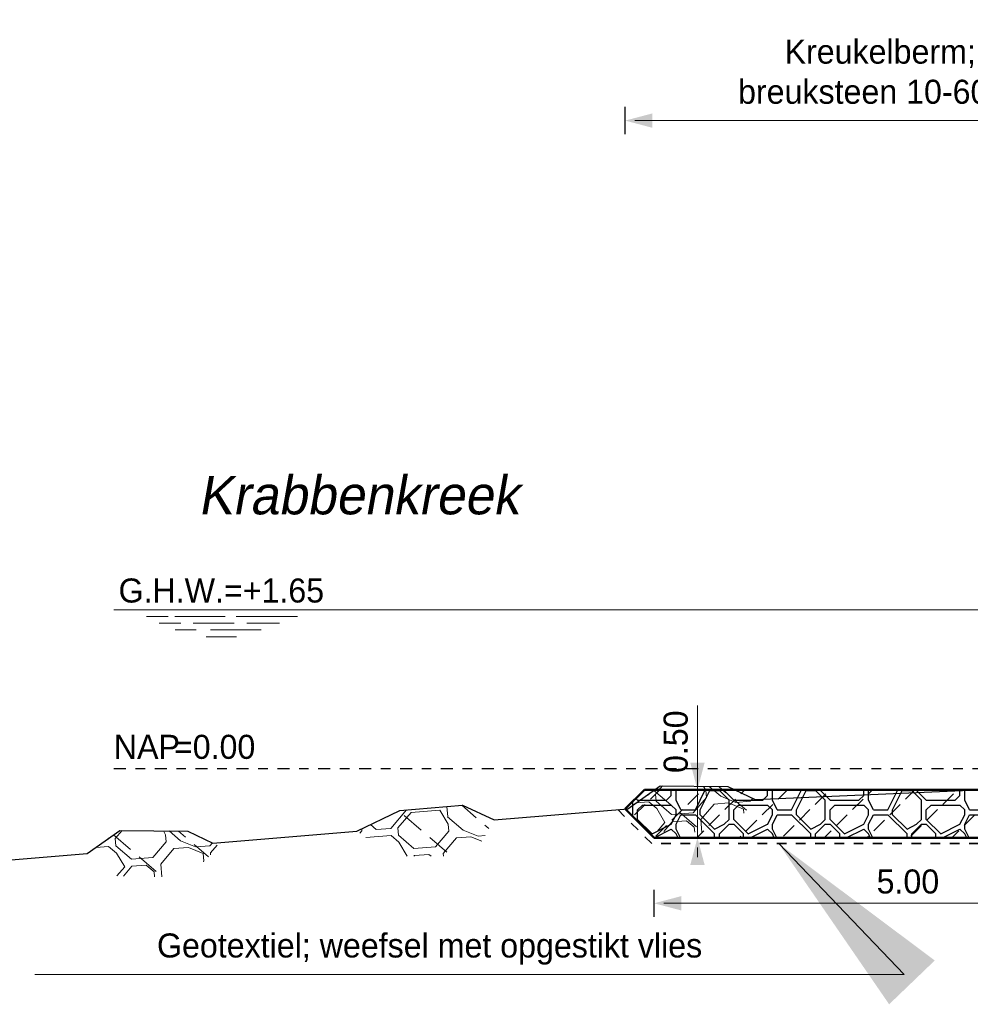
# Model space of a CAD drawing. Header units: metres. Extents: x 132 to 905, y -50 to 63.
# Tile 33 of 86: x 491 to 501, y -41 to -31. Entities that reach past the tile are written whole.
import ezdxf
from ezdxf.enums import TextEntityAlignment as Align

# ---------------------------------------------------------------- set-up
doc = ezdxf.new("R2010")
doc.units = ezdxf.units.M
doc.header["$LTSCALE"] = 0.1
doc.linetypes.add('geotextiel', pattern=[0.2, -0.1, 0.1])
doc.linetypes.add('NAP', pattern=[20, 12.5, -2.5, 2.5, -2.5])
for name, color, linetype, lineweight in [('BS-OVERIGE-TEKSTEN-1', 253, 'RASTER', 0), ('DP-BS-arcering_kreukelberm', 253, 'Continuous', 0), ('DP-BS-profiel', 2, 'Continuous', 25), ('DP-NAP-lijn', 6, 'NAP', 25), ('DP-NW-arcering_kreukelberm', 2, 'Continuous', 25), ('DP-NW-Geotextiel', 3, 'geotextiel', 35), ('DP-NW-Profiel', 4, 'Continuous', 50), ('DP-Waterlijn', 1, 'Continuous', 13), ('DP-Waterlijn_tekst', 7, 'Continuous', 35), ('TL-5.0mm Tekst', 4, 'Continuous', 50)]:
    doc.layers.add(name, color=color, linetype=linetype, lineweight=lineweight)
doc.layers.add('DP-NW-Maatvoering', color=7, linetype='Continuous')
doc.styles.add('Ontwnota-dwp-Bruinissepolder tot Grevelingendam$0$StagCAD', font='StagCAD.ttf')
doc.styles.add('StagCAD', font='StagCAD.ttf')
doc.linetypes.add('RASTER', pattern='A,3,-2,[200,RASTER,S=0.75,R=0,X=0,Y=0],-2,3', length=10)
doc.dimstyles.new('leader 1_100', dxfattribs={"dimscale": 0.1, "dimtxt": 2.5, "dimasz": 2, "dimexe": 0, "dimexo": 0, "dimgap": 1, "dimtad": 1, "dimrnd": 0.001, "dimzin": 1, "dimdsep": 46, "dimtxsty": 'StagCAD', "dimblk": 'RAD_PIJL', "dimcen": 0.09, "dimse1": 1, "dimse2": 1, "dimclrd": 1, "dimclre": 1, "dimclrt": 7, "dimazin": 0, "dimtfac": 1, "dimtix": 1, "dimtmove": 0, "dimatfit": 0, "dimfxl": 1, "dimtvp": 0.8299999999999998, "dimtolj": 1, "dimtzin": 0, "dimlwd": 15, "dimarcsym": 0})
doc.dimstyles.new('maatv 1_100', dxfattribs={"dimscale": 0.1, "dimtxt": 2.5, "dimasz": 1, "dimexe": 0, "dimexo": 0, "dimgap": 1, "dimtad": 1, "dimrnd": 0.001, "dimzin": 1, "dimdsep": 46, "dimtxsty": 'StagCAD', "dimblk1": 'DIM_PIJL', "dimblk2": 'DIM_PIJL', "dimsah": 1, "dimcen": 0.09, "dimse1": 1, "dimse2": 1, "dimclrd": 1, "dimclre": 1, "dimclrt": 7, "dimazin": 0, "dimtfac": 1, "dimtix": 1, "dimtmove": 0, "dimatfit": 3, "dimldrblk": 'RAD_PIJL', "dimfxl": 1, "dimtvp": 0.8299999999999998, "dimtolj": 1, "dimtzin": 0, "dimlwd": 15, "dimlwe": 5, "dimarcsym": 0})
doc.dimstyles.new('Ontwnota-dwp-Bruinissepolder tot Grevelingendam$0$GM-maatvoering', dxfattribs={"dimtxt": 2.5, "dimasz": 1, "dimexe": 0, "dimexo": 0, "dimgap": 1, "dimtad": 1, "dimrnd": 0.001, "dimzin": 1, "dimdsep": 46, "dimtxsty": 'Ontwnota-dwp-Bruinissepolder tot Grevelingendam$0$StagCAD', "dimblk1": 'Ontwnota-dwp-Bruinissepolder tot Grevelingendam$0$DIM_PIJL', "dimblk2": 'Ontwnota-dwp-Bruinissepolder tot Grevelingendam$0$DIM_PIJL', "dimsah": 1, "dimcen": 0.09, "dimse1": 1, "dimse2": 1, "dimclrd": 1, "dimclre": 1, "dimclrt": 7, "dimazin": 0, "dimtfac": 1, "dimtix": 1, "dimtmove": 0, "dimatfit": 3, "dimldrblk": 'Ontwnota-dwp-Bruinissepolder tot Grevelingendam$0$RAD_PIJL', "dimfxl": 1, "dimtvp": 0.8299999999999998, "dimtolj": 1, "dimtzin": 0, "dimlwd": 15, "dimarcsym": 0})

# ---------------------------------------------------------------- blocks, each defined once
blk = doc.blocks.new('*U65')
at = {"layer": 'DP-NAP-lijn'}
blk.add_line((0, 0), (597.9136722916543, 0), dxfattribs=at)
at = {"layer": 'DP-Waterlijn'}
for p, q in [((0, 16.49999999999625), (157.8102361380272, 16.49999999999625)), ((3.383824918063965, 15.79999999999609), (5.630490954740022, 15.79999999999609)), ((6.334561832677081, 15.79999999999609), (11.56232240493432, 15.79999999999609)), ((12.73047344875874, 15.79999999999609), (19.08001369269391, 15.79999999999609)), ((4.707109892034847, 15.09999999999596), (6.953775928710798, 15.09999999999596)), ((8.566766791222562, 14.39999999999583), (6.377707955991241, 14.39999999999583)), ((8.24992987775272, 15.09999999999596), (12.51283449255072, 15.09999999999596)), ((15.30676624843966, 14.39999999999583), (10.03574099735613, 14.39999999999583)), ((13.83779204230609, 15.09999999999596), (17.20779177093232, 15.09999999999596)), ((9.603691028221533, 13.69999999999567), (12.7432632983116, 13.69999999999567))]:
    blk.add_line(p, q, dxfattribs=at)
at = {"layer": 'DP-NAP-lijn', "style": 'StagCAD'}
blk.add_text('NAP', height=2.5, dxfattribs=at).set_placement((0, 0.9999999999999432))
blk.add_attdef('NAPLIJN', (6.246522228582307, 0.9999999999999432), '', height=2.5, dxfattribs=at)
at = {"layer": 'DP-Waterlijn_tekst', "style": 'StagCAD'}
blk.add_attdef('WP', text='', height=2.5, dxfattribs=at).set_placement((11.17347716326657, 16.49999999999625), align=Align.BOTTOM_CENTER)
blk = doc.blocks.new('dp784-08')
at = {"layer": 'DP-BS-arcering_kreukelberm'}
h = blk.add_hatch(dxfattribs=at)
h.set_pattern_fill('NATUURST', color=251, scale=0.15, angle=94.43536414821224, style=0, pattern_type=2)
h.set_pattern_definition([(94.43536414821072, (3.460984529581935, -17.36401530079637), (-1.611509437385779, 1.379506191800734), [0.07499999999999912, -0.07499999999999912, 0.149999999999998, -1.199999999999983]), (94.43536414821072, (3.43260978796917, -17.9680185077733), (-1.611509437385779, 1.379506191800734), [0.3749999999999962, -1.124999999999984]), (94.43536414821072, (3.363634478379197, -18.0485939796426), (-1.611509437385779, 1.379506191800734), [0.3749999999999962, -1.124999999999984]), (94.43536414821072, (2.937556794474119, -17.40461586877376), (-1.611509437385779, 1.379506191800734), [0.07499999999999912, -1.424999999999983]), (94.43536414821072, (2.846006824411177, -18.16396993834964), (-1.611509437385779, 1.379506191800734), [0.2249999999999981, -1.274999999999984]), (94.43536414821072, (2.771231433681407, -18.16977001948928), (-1.611509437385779, 1.379506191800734), [0.2249999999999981, -1.274999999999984]), (94.43536414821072, (2.626855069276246, -17.27826541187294), (-1.611509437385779, 1.379506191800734), [0.4499999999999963, -1.049999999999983]), (94.43536414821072, (2.557879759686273, -17.35884088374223), (-1.611509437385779, 1.379506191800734), [0.4499999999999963, -1.049999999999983]), (94.43536414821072, (2.437329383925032, -17.7443179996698), (-1.611509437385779, 1.379506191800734), [0.149999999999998, -1.349999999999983]), (94.43536414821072, (2.356753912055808, -17.67534269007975), (-1.611509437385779, 1.379506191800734), [0.07499999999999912, -1.424999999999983]), (94.43536414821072, (2.25940386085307, -18.35992136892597), (-1.611509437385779, 1.379506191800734), [0.07499999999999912, -0.07499999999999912, 0.07499999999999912, -1.274999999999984]), (184.4353641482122, (2.558505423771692, -18.33672104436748), (-1.379506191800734, -1.611509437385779), [0.224999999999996, -1.274999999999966]), (184.4353641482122, (3.076133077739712, -18.22134508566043), (-1.379506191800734, -1.611509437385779), [0.07499999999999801, -0.149999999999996, 0.07499999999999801, -0.149999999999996, 0.2999999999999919, -0.7499999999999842]), (184.4353641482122, (2.167228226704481, -18.14139527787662), (-1.379506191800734, -1.611509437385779), [0.07499999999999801, -1.424999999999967]), (184.4353641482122, (2.822806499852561, -17.864868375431), (-1.379506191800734, -1.611509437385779), [0.07499999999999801, -1.424999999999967]), (184.4353641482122, (2.443129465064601, -17.81909339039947), (-1.379506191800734, -1.611509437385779), [0.07499999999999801, -1.424999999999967]), (184.4353641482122, (3.254058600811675, -17.60574171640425), (-1.379506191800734, -1.611509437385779), [0.149999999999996, -1.349999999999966]), (184.4353641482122, (3.323033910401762, -17.52516624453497), (-1.379506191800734, -1.611509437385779), [0.224999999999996, -1.274999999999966]), (184.4353641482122, (2.419929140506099, -17.51999182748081), (-1.379506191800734, -1.611509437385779), [0.149999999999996, -0.07499999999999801, 0.149999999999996, -1.124999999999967]), (184.4353641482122, (2.862781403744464, -17.41041594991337), (-1.379506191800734, -1.611509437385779), [0.2999999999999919, -1.199999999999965]), (184.4353641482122, (2.856981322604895, -17.33564055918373), (-1.379506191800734, -1.611509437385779), [0.149999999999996, -1.349999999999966]), (184.4353641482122, (3.368808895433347, -17.14548920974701), (-1.379506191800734, -1.611509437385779), [0.2999999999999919, -1.199999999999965]), (184.4353641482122, (3.363008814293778, -17.07071381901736), (-1.379506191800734, -1.611509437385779), [0.224999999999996, -1.274999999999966]), (139.4353641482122, (3.334634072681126, -17.67471702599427), (-1.495507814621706, -0.1160016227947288), [0.106066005, -2.015254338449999]), (139.4353641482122, (2.943356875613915, -17.47939125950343), (-1.495507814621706, -0.1160016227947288), [0.106066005, -2.015254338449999]), (139.4353641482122, (2.707430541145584, -17.34724072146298), (-1.495507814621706, -0.1160016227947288), [0.106066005, -2.015254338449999]), (139.4353641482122, (2.63908089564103, -18.40569635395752), (-1.495507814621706, -0.1160016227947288), [0.106066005, -2.015254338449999]), (139.4353641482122, (2.328379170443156, -18.27934589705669), (-1.495507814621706, -0.1160016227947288), [0.106066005, -2.015254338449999]), (139.4353641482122, (3.098707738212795, -17.54256648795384), (-1.495507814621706, -0.1160016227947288), [0.2121315, -1.909188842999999]), (139.4353641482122, (2.115027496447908, -17.46841676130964), (-1.495507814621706, -0.1160016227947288), [0.2121315, -1.909188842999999]), (229.4353641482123, (3.541560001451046, -17.43299061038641), (0.1160016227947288, -1.495507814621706), [0.2121314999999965, -1.90918884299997]), (229.4353641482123, (3.460984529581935, -17.36401530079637), (0.1160016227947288, -1.495507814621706), [0.2121314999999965, -1.90918884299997]), (229.4353641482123, (3.069707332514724, -17.16868953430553), (0.1160016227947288, -1.495507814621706), [0.2121314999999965, -1.90918884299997]), (229.4353641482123, (2.563679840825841, -17.4336162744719), (0.1160016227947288, -1.495507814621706), [0.2121314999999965, -1.90918884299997]), (229.4353641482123, (2.557879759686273, -17.35884088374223), (0.1160016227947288, -1.495507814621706), [0.2121314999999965, -1.90918884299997]), (229.4353641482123, (3.029732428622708, -17.62314195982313), (0.1160016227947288, -1.495507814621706), [0.318197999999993, -1.80312234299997]), (229.4353641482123, (3.063907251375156, -17.09391414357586), (0.1160016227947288, -1.495507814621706), [0.318197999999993, -1.80312234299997]), (229.4353641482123, (3.104507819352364, -17.61734187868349), (0.1160016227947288, -1.495507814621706), [0.4242640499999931, -1.69705629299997]), (229.4353641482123, (2.25940386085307, -18.35992136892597), (0.1160016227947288, -1.495507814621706), [0.4242640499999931, -1.69705629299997]), (229.4353641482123, (2.334179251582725, -18.35412128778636), (0.1160016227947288, -1.495507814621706), [0.4242640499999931, -1.69705629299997]), (229.4353641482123, (3.150908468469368, -18.21554500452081), (0.1160016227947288, -1.495507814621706), [0.1060660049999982, -2.015254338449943]), (229.4353641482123, (2.77703151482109, -18.24454541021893), (0.1160016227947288, -1.495507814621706), [0.1060660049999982, -2.015254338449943]), (121.0004153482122, (3.455184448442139, -17.28923991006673), (-0.1160016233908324, 1.495507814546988), [0.167705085, -3.186396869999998]), (121.0004153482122, (3.029732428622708, -17.62314195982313), (-0.1160016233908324, 1.495507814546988), [0.167705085, -3.186396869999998]), (121.0004153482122, (3.138682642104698, -17.08811406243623), (-0.1160016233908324, 1.495507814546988), [0.3354102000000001, -3.0186917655]), (121.0004153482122, (3.063907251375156, -17.09391414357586), (-0.1160016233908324, 1.495507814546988), [0.3354102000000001, -3.0186917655]), (157.8703129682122, (2.350953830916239, -17.60056729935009), (-1.495507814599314, -0.1160016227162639), [0.1676999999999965, -1.676999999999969, 0.3353999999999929, -1.174001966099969]), (157.8703129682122, (3.007157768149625, -18.30192055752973), (-1.495507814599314, -0.1160016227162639), [0.1677050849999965, -3.186396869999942]), (157.8703129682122, (3.58796065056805, -18.03119373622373), (-1.495507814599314, -0.1160016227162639), [0.1677050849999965, -3.186396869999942]), (157.8703129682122, (3.001357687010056, -18.22714516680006), (-1.495507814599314, -0.1160016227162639), [0.1677050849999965, -3.186396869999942]), (157.8703129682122, (2.270378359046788, -17.53159198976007), (-1.495507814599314, -0.1160016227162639), [0.1677050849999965, -3.186396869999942]), (157.8703129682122, (2.350953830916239, -17.60056729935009), (-1.495507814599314, -0.1160016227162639), [0.1677050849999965, -3.186396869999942]), (157.8703129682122, (2.748031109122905, -17.87066845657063), (-1.495507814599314, -0.1160016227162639), [0.3354101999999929, -3.018691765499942]), (157.8703129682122, (2.753831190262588, -17.94544384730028), (-1.495507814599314, -0.1160016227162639), [0.3354101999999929, -3.018691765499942]), (211.0004153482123, (2.771231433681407, -18.16977001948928), (-1.495507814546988, -0.1160016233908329), [0.1677050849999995, -3.18639686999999]), (211.0004153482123, (3.438409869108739, -18.04279389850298), (-1.495507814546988, -0.1160016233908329), [0.3354101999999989, -3.01869176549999]), (211.0004153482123, (3.363634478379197, -18.0485939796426), (-1.495507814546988, -0.1160016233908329), [0.3354101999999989, -3.01869176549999]), (247.8703129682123, (2.368354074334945, -17.8248934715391), (0.1160016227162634, -1.495507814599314), [0.3354102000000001, -3.0186917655]), (247.8703129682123, (2.356753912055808, -17.67534269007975), (0.1160016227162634, -1.495507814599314), [0.5031152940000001, -2.850986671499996]), (139.4353641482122, (3.591328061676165, -18.07460683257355), (-0.3048306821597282, -0.3560966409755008), [0.234375, -0.1171875])])
h.paths.add_polyline_path([(5.650586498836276, -17.55320295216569), (6.449383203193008, -17.57103843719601), (6.73640468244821, -17.22274982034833), (6.453646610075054, -17.08851537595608), (5.747757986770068, -17.08139024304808), (5.413751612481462, -17.31799432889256)])
h = blk.add_hatch(dxfattribs=at)
h.set_pattern_fill('NATUURST', color=251, scale=0.15, angle=94.43536414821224, style=0, pattern_type=2)
h.set_pattern_definition([(94.43536414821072, (2.277953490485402, -17.59910844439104), (-1.611509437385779, 1.379506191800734), [0.07499999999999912, -0.07499999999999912, 0.149999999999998, -1.199999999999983]), (94.43536414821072, (2.24957874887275, -18.20311165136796), (-1.611509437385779, 1.379506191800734), [0.3749999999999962, -1.124999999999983]), (94.43536414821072, (2.180603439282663, -18.28368712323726), (-1.611509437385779, 1.379506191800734), [0.3749999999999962, -1.124999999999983]), (94.43536414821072, (1.754525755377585, -17.63970901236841), (-1.611509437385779, 1.379506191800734), [0.07499999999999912, -1.424999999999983]), (94.43536414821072, (1.662975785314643, -18.39906308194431), (-1.611509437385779, 1.379506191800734), [0.224999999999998, -1.274999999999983]), (94.43536414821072, (1.588200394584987, -18.40486316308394), (-1.611509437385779, 1.379506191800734), [0.224999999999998, -1.274999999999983]), (94.43536414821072, (1.443824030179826, -17.5133585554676), (-1.611509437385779, 1.379506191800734), [0.4499999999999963, -1.049999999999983]), (94.43536414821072, (1.374848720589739, -17.59393402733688), (-1.611509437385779, 1.379506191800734), [0.4499999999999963, -1.049999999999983]), (94.43536414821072, (1.254298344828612, -17.97941114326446), (-1.611509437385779, 1.379506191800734), [0.149999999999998, -1.349999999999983]), (94.43536414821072, (1.173722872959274, -17.91043583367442), (-1.611509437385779, 1.379506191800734), [0.07499999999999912, -1.424999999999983]), (94.43536414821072, (1.076372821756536, -18.59501451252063), (-1.611509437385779, 1.379506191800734), [0.07499999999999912, -0.07499999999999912, 0.07499999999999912, -1.274999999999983]), (184.4353641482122, (1.375474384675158, -18.57181418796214), (-1.379506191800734, -1.611509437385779), [0.2249999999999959, -1.274999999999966]), (184.4353641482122, (1.893102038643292, -18.45643822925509), (-1.379506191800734, -1.611509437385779), [0.07499999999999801, -0.1499999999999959, 0.07499999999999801, -0.1499999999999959, 0.2999999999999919, -0.7499999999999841]), (184.4353641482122, (0.9841971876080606, -18.37648842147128), (-1.379506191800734, -1.611509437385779), [0.07499999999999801, -1.424999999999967]), (184.4353641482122, (1.639775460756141, -18.09996151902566), (-1.379506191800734, -1.611509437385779), [0.07499999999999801, -1.424999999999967]), (184.4353641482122, (1.260098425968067, -18.05418653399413), (-1.379506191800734, -1.611509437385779), [0.07499999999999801, -1.424999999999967]), (184.4353641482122, (2.071027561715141, -17.8408348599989), (-1.379506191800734, -1.611509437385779), [0.1499999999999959, -1.349999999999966]), (184.4353641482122, (2.140002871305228, -17.76025938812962), (-1.379506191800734, -1.611509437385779), [0.2249999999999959, -1.274999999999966]), (184.4353641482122, (1.236898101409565, -17.75508497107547), (-1.379506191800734, -1.611509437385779), [0.1499999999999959, -0.07499999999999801, 0.1499999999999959, -1.124999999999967]), (184.4353641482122, (1.67975036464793, -17.64550909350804), (-1.379506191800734, -1.611509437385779), [0.2999999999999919, -1.199999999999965]), (184.4353641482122, (1.673950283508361, -17.57073370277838), (-1.379506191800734, -1.611509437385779), [0.1499999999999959, -1.349999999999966]), (184.4353641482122, (2.185777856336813, -17.38058235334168), (-1.379506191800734, -1.611509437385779), [0.2999999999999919, -1.199999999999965]), (184.4353641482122, (2.179977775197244, -17.30580696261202), (-1.379506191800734, -1.611509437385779), [0.2249999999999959, -1.274999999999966]), (139.4353641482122, (2.151603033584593, -17.90981016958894), (-1.495507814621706, -0.1160016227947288), [0.106066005, -2.015254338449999]), (139.4353641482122, (1.760325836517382, -17.71448440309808), (-1.495507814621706, -0.1160016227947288), [0.106066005, -2.015254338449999]), (139.4353641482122, (1.52439950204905, -17.58233386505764), (-1.495507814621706, -0.1160016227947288), [0.106066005, -2.015254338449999]), (139.4353641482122, (1.45604985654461, -18.64078949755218), (-1.495507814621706, -0.1160016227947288), [0.106066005, -2.015254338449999]), (139.4353641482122, (1.145348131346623, -18.51443904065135), (-1.495507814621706, -0.1160016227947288), [0.106066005, -2.015254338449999]), (139.4353641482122, (1.915676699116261, -17.7776596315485), (-1.495507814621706, -0.1160016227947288), [0.2121315, -1.909188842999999]), (139.4353641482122, (0.9319964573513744, -17.70350990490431), (-1.495507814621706, -0.1160016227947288), [0.2121315, -1.909188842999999]), (229.4353641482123, (2.358528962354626, -17.66808375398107), (0.1160016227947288, -1.495507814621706), [0.2121314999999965, -1.90918884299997]), (229.4353641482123, (2.277953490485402, -17.59910844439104), (0.1160016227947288, -1.495507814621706), [0.2121314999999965, -1.90918884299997]), (229.4353641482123, (1.886676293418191, -17.40378267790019), (0.1160016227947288, -1.495507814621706), [0.2121314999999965, -1.90918884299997]), (229.4353641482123, (1.380648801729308, -17.66870941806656), (0.1160016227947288, -1.495507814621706), [0.2121314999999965, -1.90918884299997]), (229.4353641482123, (1.374848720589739, -17.59393402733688), (0.1160016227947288, -1.495507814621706), [0.2121314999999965, -1.90918884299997]), (229.4353641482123, (1.846701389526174, -17.85823510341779), (0.1160016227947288, -1.495507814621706), [0.3181979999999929, -1.80312234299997]), (229.4353641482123, (1.880876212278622, -17.32900728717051), (0.1160016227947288, -1.495507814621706), [0.3181979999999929, -1.80312234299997]), (229.4353641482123, (1.92147678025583, -17.85243502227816), (0.1160016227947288, -1.495507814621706), [0.4242640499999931, -1.69705629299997]), (229.4353641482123, (1.076372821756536, -18.59501451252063), (0.1160016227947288, -1.495507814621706), [0.4242640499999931, -1.69705629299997]), (229.4353641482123, (1.151148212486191, -18.58921443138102), (0.1160016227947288, -1.495507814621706), [0.4242640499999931, -1.69705629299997]), (229.4353641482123, (1.967877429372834, -18.45063814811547), (0.1160016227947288, -1.495507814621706), [0.1060660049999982, -2.015254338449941]), (229.4353641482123, (1.594000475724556, -18.47963855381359), (0.1160016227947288, -1.495507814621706), [0.1060660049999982, -2.015254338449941]), (121.0004153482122, (2.272153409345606, -17.52433305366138), (-0.1160016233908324, 1.495507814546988), [0.167705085, -3.186396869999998]), (121.0004153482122, (1.846701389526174, -17.85823510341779), (-0.1160016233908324, 1.495507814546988), [0.167705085, -3.186396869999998]), (121.0004153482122, (1.955651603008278, -17.32320720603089), (-0.1160016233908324, 1.495507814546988), [0.3354102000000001, -3.0186917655]), (121.0004153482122, (1.880876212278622, -17.32900728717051), (-0.1160016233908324, 1.495507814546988), [0.3354102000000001, -3.0186917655]), (157.8703129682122, (1.167922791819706, -17.83566044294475), (-1.495507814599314, -0.1160016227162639), [0.1676999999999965, -1.676999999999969, 0.3353999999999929, -1.174001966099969]), (157.8703129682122, (1.824126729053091, -18.53701370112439), (-1.495507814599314, -0.1160016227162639), [0.1677050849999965, -3.186396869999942]), (157.8703129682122, (2.40492961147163, -18.26628687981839), (-1.495507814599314, -0.1160016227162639), [0.1677050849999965, -3.186396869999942]), (157.8703129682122, (1.818326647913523, -18.46223831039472), (-1.495507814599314, -0.1160016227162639), [0.1677050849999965, -3.186396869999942]), (157.8703129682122, (1.087347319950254, -17.76668513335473), (-1.495507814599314, -0.1160016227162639), [0.1677050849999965, -3.186396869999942]), (157.8703129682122, (1.167922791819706, -17.83566044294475), (-1.495507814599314, -0.1160016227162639), [0.1677050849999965, -3.186396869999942]), (157.8703129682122, (1.565000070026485, -18.10576160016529), (-1.495507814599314, -0.1160016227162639), [0.3354101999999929, -3.018691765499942]), (157.8703129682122, (1.570800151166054, -18.18053699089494), (-1.495507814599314, -0.1160016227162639), [0.3354101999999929, -3.018691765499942]), (211.0004153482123, (1.588200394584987, -18.40486316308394), (-1.495507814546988, -0.1160016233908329), [0.1677050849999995, -3.18639686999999]), (211.0004153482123, (2.255378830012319, -18.27788704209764), (-1.495507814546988, -0.1160016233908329), [0.3354101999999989, -3.01869176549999]), (211.0004153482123, (2.180603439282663, -18.28368712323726), (-1.495507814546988, -0.1160016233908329), [0.3354101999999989, -3.01869176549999]), (247.8703129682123, (1.185323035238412, -18.05998661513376), (0.1160016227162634, -1.495507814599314), [0.3354102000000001, -3.0186917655]), (247.8703129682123, (1.173722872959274, -17.91043583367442), (0.1160016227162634, -1.495507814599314), [0.5031152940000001, -2.850986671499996]), (139.4353641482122, (2.408297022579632, -18.30969997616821), (-0.3048306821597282, -0.3560966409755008), [0.234375, -0.1171875])])
h.paths.add_polyline_path([(2.960529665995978, -17.81324813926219), (3.806398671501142, -17.81324813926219), (4.022190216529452, -17.43342520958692), (3.695932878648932, -17.28191736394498), (3.0435214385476, -17.33535824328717), (2.594740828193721, -17.55183302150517)])
h = blk.add_hatch(dxfattribs=at)
h.set_pattern_fill('NATUURST', color=251, scale=0.15, angle=94.43536414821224, style=0, pattern_type=2)
h.set_pattern_definition([(94.43536414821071, (-2.154784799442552, -17.82658223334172), (-1.611509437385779, 1.379506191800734), [0.07499999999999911, -0.07499999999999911, 0.149999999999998, -1.199999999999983]), (94.43536414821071, (-2.183159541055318, -18.43058544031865), (-1.611509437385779, 1.379506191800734), [0.374999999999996, -1.124999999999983]), (94.43536414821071, (-2.252134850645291, -18.51116091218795), (-1.611509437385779, 1.379506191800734), [0.374999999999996, -1.124999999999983]), (94.43536414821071, (-2.678212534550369, -17.86718280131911), (-1.611509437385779, 1.379506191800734), [0.07499999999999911, -1.424999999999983]), (94.43536414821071, (-2.769762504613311, -18.62653687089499), (-1.611509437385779, 1.379506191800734), [0.224999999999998, -1.274999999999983]), (94.43536414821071, (-2.84453789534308, -18.63233695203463), (-1.611509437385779, 1.379506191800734), [0.224999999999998, -1.274999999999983]), (94.43536414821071, (-2.988914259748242, -17.74083234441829), (-1.611509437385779, 1.379506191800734), [0.4499999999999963, -1.049999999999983]), (94.43536414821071, (-3.057889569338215, -17.82140781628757), (-1.611509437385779, 1.379506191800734), [0.4499999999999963, -1.049999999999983]), (94.43536414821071, (-3.178439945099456, -18.20688493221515), (-1.611509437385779, 1.379506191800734), [0.149999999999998, -1.349999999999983]), (94.43536414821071, (-3.25901541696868, -18.13790962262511), (-1.611509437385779, 1.379506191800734), [0.07499999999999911, -1.424999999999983]), (94.43536414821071, (-3.356365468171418, -18.82248830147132), (-1.611509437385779, 1.379506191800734), [0.07499999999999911, -0.07499999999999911, 0.07499999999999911, -1.274999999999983]), (184.4353641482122, (-3.057263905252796, -18.79928797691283), (-1.379506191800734, -1.611509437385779), [0.2249999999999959, -1.274999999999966]), (184.4353641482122, (-2.539636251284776, -18.68391201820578), (-1.379506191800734, -1.611509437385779), [0.07499999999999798, -0.1499999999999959, 0.07499999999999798, -0.1499999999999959, 0.2999999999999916, -0.7499999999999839]), (184.4353641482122, (-3.448541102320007, -18.60396221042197), (-1.379506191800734, -1.611509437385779), [0.07499999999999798, -1.424999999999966]), (184.4353641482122, (-2.792962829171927, -18.32743530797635), (-1.379506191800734, -1.611509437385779), [0.07499999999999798, -1.424999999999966]), (184.4353641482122, (-3.172639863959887, -18.28166032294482), (-1.379506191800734, -1.611509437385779), [0.07499999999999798, -1.424999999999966]), (184.4353641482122, (-2.361710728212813, -18.0683086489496), (-1.379506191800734, -1.611509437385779), [0.1499999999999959, -1.349999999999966]), (184.4353641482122, (-2.292735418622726, -17.98773317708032), (-1.379506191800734, -1.611509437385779), [0.2249999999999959, -1.274999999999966]), (184.4353641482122, (-3.195840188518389, -17.98255876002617), (-1.379506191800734, -1.611509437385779), [0.1499999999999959, -0.07499999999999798, 0.1499999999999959, -1.124999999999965]), (184.4353641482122, (-2.752987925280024, -17.87298288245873), (-1.379506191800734, -1.611509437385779), [0.2999999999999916, -1.199999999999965]), (184.4353641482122, (-2.758788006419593, -17.79820749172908), (-1.379506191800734, -1.611509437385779), [0.1499999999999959, -1.349999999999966]), (184.4353641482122, (-2.246960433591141, -17.60805614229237), (-1.379506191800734, -1.611509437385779), [0.2999999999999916, -1.199999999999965]), (184.4353641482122, (-2.25276051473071, -17.53328075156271), (-1.379506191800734, -1.611509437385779), [0.2249999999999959, -1.274999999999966]), (139.4353641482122, (-2.281135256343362, -18.13728395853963), (-1.495507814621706, -0.1160016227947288), [0.106066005, -2.015254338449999]), (139.4353641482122, (-2.672412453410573, -17.94195819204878), (-1.495507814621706, -0.1160016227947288), [0.106066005, -2.015254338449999]), (139.4353641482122, (-2.908338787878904, -17.80980765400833), (-1.495507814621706, -0.1160016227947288), [0.106066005, -2.015254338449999]), (139.4353641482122, (-2.976688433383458, -18.86826328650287), (-1.495507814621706, -0.1160016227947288), [0.106066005, -2.015254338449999]), (139.4353641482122, (-3.287390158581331, -18.74191282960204), (-1.495507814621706, -0.1160016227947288), [0.106066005, -2.015254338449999]), (139.4353641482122, (-2.517061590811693, -18.00513342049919), (-1.495507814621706, -0.1160016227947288), [0.2121315, -1.909188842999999]), (139.4353641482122, (-3.50074183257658, -17.930983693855), (-1.495507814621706, -0.1160016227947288), [0.2121315, -1.909188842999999]), (229.4353641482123, (-2.074209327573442, -17.89555754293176), (0.1160016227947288, -1.495507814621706), [0.2121314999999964, -1.90918884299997]), (229.4353641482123, (-2.154784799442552, -17.82658223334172), (0.1160016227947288, -1.495507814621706), [0.2121314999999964, -1.90918884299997]), (229.4353641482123, (-2.546061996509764, -17.63125646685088), (0.1160016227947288, -1.495507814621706), [0.2121314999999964, -1.90918884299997]), (229.4353641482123, (-3.052089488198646, -17.89618320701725), (0.1160016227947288, -1.495507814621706), [0.2121314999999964, -1.90918884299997]), (229.4353641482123, (-3.057889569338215, -17.82140781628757), (0.1160016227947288, -1.495507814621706), [0.2121314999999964, -1.90918884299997]), (229.4353641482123, (-2.58603690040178, -18.08570889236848), (0.1160016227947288, -1.495507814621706), [0.3181979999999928, -1.80312234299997]), (229.4353641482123, (-2.551862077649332, -17.5564810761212), (0.1160016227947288, -1.495507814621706), [0.3181979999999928, -1.80312234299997]), (229.4353641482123, (-2.511261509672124, -18.07990881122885), (0.1160016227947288, -1.495507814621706), [0.424264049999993, -1.697056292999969]), (229.4353641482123, (-3.356365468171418, -18.82248830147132), (0.1160016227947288, -1.495507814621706), [0.424264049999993, -1.697056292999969]), (229.4353641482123, (-3.281590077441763, -18.81668822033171), (0.1160016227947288, -1.495507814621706), [0.424264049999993, -1.697056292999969]), (229.4353641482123, (-2.46486086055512, -18.67811193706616), (0.1160016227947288, -1.495507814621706), [0.1060660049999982, -2.01525433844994]), (229.4353641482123, (-2.838737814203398, -18.70711234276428), (0.1160016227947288, -1.495507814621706), [0.1060660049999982, -2.01525433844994]), (121.0004153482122, (-2.160584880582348, -17.75180684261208), (-0.1160016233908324, 1.495507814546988), [0.167705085, -3.186396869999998]), (121.0004153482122, (-2.58603690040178, -18.08570889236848), (-0.1160016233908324, 1.495507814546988), [0.167705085, -3.186396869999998]), (121.0004153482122, (-2.47708668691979, -17.55068099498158), (-0.1160016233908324, 1.495507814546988), [0.3354102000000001, -3.0186917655]), (121.0004153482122, (-2.551862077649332, -17.5564810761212), (-0.1160016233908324, 1.495507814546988), [0.3354102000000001, -3.0186917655]), (157.8703129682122, (-3.264815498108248, -18.06313423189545), (-1.495507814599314, -0.1160016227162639), [0.1676999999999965, -1.676999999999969, 0.3353999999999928, -1.174001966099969]), (157.8703129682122, (-2.608611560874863, -18.76448749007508), (-1.495507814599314, -0.1160016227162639), [0.1677050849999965, -3.18639686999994]), (157.8703129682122, (-2.027808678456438, -18.49376066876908), (-1.495507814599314, -0.1160016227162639), [0.1677050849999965, -3.18639686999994]), (157.8703129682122, (-2.614411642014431, -18.68971209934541), (-1.495507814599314, -0.1160016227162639), [0.1677050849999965, -3.18639686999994]), (157.8703129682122, (-3.3453909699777, -17.99415892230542), (-1.495507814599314, -0.1160016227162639), [0.1677050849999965, -3.18639686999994]), (157.8703129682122, (-3.264815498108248, -18.06313423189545), (-1.495507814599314, -0.1160016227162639), [0.1677050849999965, -3.18639686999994]), (157.8703129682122, (-2.867738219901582, -18.33323538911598), (-1.495507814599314, -0.1160016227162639), [0.3354101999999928, -3.018691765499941]), (157.8703129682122, (-2.8619381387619, -18.40801077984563), (-1.495507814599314, -0.1160016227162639), [0.3354101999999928, -3.018691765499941]), (211.0004153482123, (-2.84453789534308, -18.63233695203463), (-1.495507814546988, -0.1160016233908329), [0.1677050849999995, -3.18639686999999]), (211.0004153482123, (-2.177359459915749, -18.50536083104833), (-1.495507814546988, -0.1160016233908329), [0.3354101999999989, -3.01869176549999]), (211.0004153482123, (-2.252134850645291, -18.51116091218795), (-1.495507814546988, -0.1160016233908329), [0.3354101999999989, -3.01869176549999]), (247.8703129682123, (-3.247415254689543, -18.28746040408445), (0.1160016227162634, -1.495507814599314), [0.3354102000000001, -3.0186917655]), (247.8703129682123, (-3.25901541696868, -18.13790962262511), (0.1160016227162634, -1.495507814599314), [0.5031152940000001, -2.850986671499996]), (139.4353641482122, (-2.024441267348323, -18.5371737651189), (-0.3048306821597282, -0.3560966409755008), [0.234375, -0.1171875])])
h.paths.add_polyline_path([(0.03481716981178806, -18.01576988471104), (0.8336138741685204, -18.03360536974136), (1.168286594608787, -17.70793834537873), (0.8378772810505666, -17.55108230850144), (0.1319886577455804, -17.54395717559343), (-0.2072374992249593, -17.78425886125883)])
at = {"layer": 'DP-BS-profiel', "color": 1}
blk.add_lwpolyline([(-6.729935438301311, -18.32532070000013), (-3.368353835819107, -18.04647542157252), (-2.854844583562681, -17.79877799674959), (-2.202433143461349, -17.74533711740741), (-1.828940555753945, -17.91878013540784), (-0.2072374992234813, -17.78425886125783), (0.1319886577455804, -17.54395717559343), (0.8378772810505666, -17.55108230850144), (1.100541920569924, -17.6757777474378), (2.594740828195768, -17.55183302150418), (3.0435214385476, -17.33535824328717), (3.695932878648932, -17.28191736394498), (4.022190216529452, -17.43342520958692), (5.413751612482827, -17.31799432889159), (5.747757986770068, -17.08139024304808), (6.453646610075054, -17.08851537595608), (6.73640468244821, -17.22274982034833), (8.970046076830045, -17.12435230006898), (11.64142794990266, -17.20212552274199)], dxfattribs=at)
at = {"layer": 'DP-NAP-lijn', "ltscale": 4, "xscale": 0.0999999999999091, "yscale": 0.0999999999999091, "zscale": 0.0999999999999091}
blk.add_blockref('*U65', (0.07046176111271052, -16.89999999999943), dxfattribs=at).add_auto_attribs({'WP': 'G.H.W.=+1.65', 'NAPLIJN': '=0.00'})
blk = doc.blocks.new('Ontwnota-dwp-Bruinissepolder tot Grevelingendam$0$DIM_PIJL')
at = {"color": 1}
blk.add_line((0, 1.414213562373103), (0, -1.414213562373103), dxfattribs=at)
at = {"color": 1, "linetype": 'ByBlock'}
blk.add_solid([(-2.828427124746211, -0.75), (-2.828427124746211, 0.75), (0, 0)], dxfattribs=at)
blk = doc.blocks.new('*D104')
at = {"layer": 'Defpoints', "color": 0, "transparency": 16777216}
for p in [(503.0851855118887, -32.09903825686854), (503.0851855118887, -39.05510363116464), (497.7841789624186, -39.25409708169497)]:
    blk.add_point(p, dxfattribs=at)
at = {"layer": 'DP-NW-Maatvoering', "color": 1, "lineweight": 15, "transparency": 16777216}
blk.add_line((497.8841789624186, -32.09903825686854), (502.9851855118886, -32.09903825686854), dxfattribs=at)
at = {"layer": 'DP-NW-Maatvoering', "color": 1, "lineweight": 15, "transparency": 16777216, "xscale": 0.1, "yscale": 0.1, "zscale": 0.1, "rotation": 180}
blk.add_blockref('Ontwnota-dwp-Bruinissepolder tot Grevelingendam$0$DIM_PIJL', (497.7841789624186, -32.09903825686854), dxfattribs=at)
at = {"layer": 'DP-NW-Maatvoering', "color": 1, "lineweight": 15, "transparency": 16777216, "xscale": 0.1, "yscale": 0.1, "zscale": 0.1}
blk.add_blockref('Ontwnota-dwp-Bruinissepolder tot Grevelingendam$0$DIM_PIJL', (503.0851855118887, -32.09903825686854), dxfattribs=at)
at = {"layer": 'DP-NW-Maatvoering', "color": 7, "transparency": 16777216, "insert": (500.4346822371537, -31.6282049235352), "char_height": 0.25, "attachment_point": 5, "style": 'Ontwnota-dwp-Bruinissepolder tot Grevelingendam$0$StagCAD'}
blk.add_mtext('\\A1;Kreukelberm;\\Pbreuksteen 10-60kg', dxfattribs=at)
blk = doc.blocks.new('Ontwnota-dwp-Bruinissepolder tot Grevelingendam$0$RAD_PIJL')
at = {"color": 1, "linetype": 'Continuous'}
blk.add_solid([(-2.828427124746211, -0.75), (-2.828427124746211, 0.75), (0, 0)], dxfattribs=at)
blk = doc.blocks.new('DIM_PIJL')
at = {"color": 1}
blk.add_line((0, 1.414213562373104), (0, -1.414213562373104), dxfattribs=at)
at = {"color": 1, "linetype": 'ByBlock'}
blk.add_solid([(-2.828427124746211, -0.75), (-2.828427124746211, 0.75), (0, 0)], dxfattribs=at)
blk = doc.blocks.new('*D34')
at = {"layer": 'Defpoints', "color": 0, "transparency": 16777216}
for p in [(503.0851855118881, -39.05510363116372), (498.0851855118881, -39.55510363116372), (503.0851855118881, -40.23522695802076)]:
    blk.add_point(p, dxfattribs=at)
at = {"layer": 'DP-NW-Maatvoering', "color": 1, "lineweight": 15, "transparency": 16777216}
blk.add_line((498.1851855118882, -40.23522695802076), (502.9851855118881, -40.23522695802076), dxfattribs=at)
at = {"layer": 'DP-NW-Maatvoering', "color": 1, "lineweight": 15, "transparency": 16777216, "xscale": 0.1, "yscale": 0.1, "zscale": 0.1, "rotation": 180}
blk.add_blockref('DIM_PIJL', (498.0851855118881, -40.23522695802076), dxfattribs=at)
at = {"layer": 'DP-NW-Maatvoering', "color": 1, "lineweight": 15, "transparency": 16777216, "xscale": 0.1, "yscale": 0.1, "zscale": 0.1}
blk.add_blockref('DIM_PIJL', (503.0851855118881, -40.23522695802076), dxfattribs=at)
at = {"layer": 'DP-NW-Maatvoering', "color": 7, "transparency": 16777216, "insert": (500.7225601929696, -40.01022695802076), "char_height": 0.25, "attachment_point": 5, "style": 'StagCAD'}
blk.add_mtext('\\A1;5.00', dxfattribs=at)
blk = doc.blocks.new('RAD_PIJL')
at = {"color": 1, "linetype": 'Continuous'}
blk.add_solid([(-2.828427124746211, -0.75), (-2.828427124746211, 0.75), (0, 0)], dxfattribs=at)
blk = doc.blocks.new('*D35')
at = {"layer": 'Defpoints', "color": 0, "transparency": 16777216}
for p in [(498.5350634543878, -39.05510363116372), (504.8921538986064, -39.05510363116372), (499.8921538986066, -39.55510363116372)]:
    blk.add_point(p, dxfattribs=at)
at = {"layer": 'DP-NW-Maatvoering', "color": 1, "lineweight": 15, "transparency": 16777216}
for p, q in [((498.5350634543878, -39.05510363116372), (498.5350634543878, -38.18072450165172)), ((498.5350634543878, -38.95510363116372), (498.5350634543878, -38.85510363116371)), ((498.5350634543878, -39.05510363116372), (498.5350634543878, -39.15510363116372)), ((498.5350634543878, -39.45510363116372), (498.5350634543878, -39.15510363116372)), ((498.5350634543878, -39.55510363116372), (498.5350634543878, -39.45510363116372)), ((498.5350634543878, -39.65510363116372), (498.5350634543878, -39.75510363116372))]:
    blk.add_line(p, q, dxfattribs=at)
at = {"layer": 'DP-NW-Maatvoering', "color": 1, "lineweight": 15, "transparency": 16777216, "xscale": 0.1, "yscale": 0.1, "zscale": 0.1}
for p, rotation in [((498.5350634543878, -39.05510363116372), 270), ((498.5350634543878, -39.55510363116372), 90)]:
    blk.add_blockref('DIM_PIJL', p, dxfattribs=dict(at, rotation=rotation))
at = {"layer": 'DP-NW-Maatvoering', "color": 7, "transparency": 16777216, "insert": (498.3100634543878, -38.55572450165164), "char_height": 0.25, "attachment_point": 5, "rotation": 90, "style": 'StagCAD'}
blk.add_mtext('\\A1;0.50', dxfattribs=at)
blk = doc.blocks.new('riviernaam')
at = {"layer": 'TL-5.0mm Tekst', "style": 'StagCAD', "oblique": 10}
blk.add_attdef('NAAM', (0, 0), '', height=4, dxfattribs=at)

msp = doc.modelspace()

# ---------------------------------------------------------------- hatches: boundary and pattern name
at = {"layer": 'DP-NW-arcering_kreukelberm'}
h = msp.add_hatch(dxfattribs=at)
h.set_pattern_fill('NATUURST', color=256, scale=0.1, style=0, pattern_type=2)
h.set_pattern_definition([(0, (497.8625752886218, -39.76510363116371), (1, 1), [0.05, -0.05, 0.1, -0.8]), (0, (497.4625752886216, -39.7151036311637), (1, 1), [0.25, -0.75]), (0, (497.4125752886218, -39.66510363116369), (1, 1), [0.25, -0.75]), (0, (497.8625752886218, -39.41510363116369), (1, 1), [0.05, -0.95]), (0, (497.3625752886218, -39.31510363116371), (1, 1), [0.15, -0.85]), (0, (497.3625752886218, -39.26510363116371), (1, 1), [0.15, -0.85]), (0, (497.9625752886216, -39.21510363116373), (1, 1), [0.3, -0.7000000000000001]), (0, (497.9125752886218, -39.16510363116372), (1, 1), [0.3, -0.7000000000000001]), (0, (497.6625752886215, -39.06510363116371), (1, 1), [0.1, -0.9]), (0, (497.7125752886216, -39.01510363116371), (1, 1), [0.05, -0.95]), (0, (497.2625752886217, -38.91510363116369), (1, 1), [0.05, -0.05, 0.05, -0.85]), (90, (497.2625752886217, -39.11510363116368), (-1, 1), [0.15, -0.85]), (90, (497.3125752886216, -39.46510363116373), (-1, 1), [0.05, -0.1, 0.05, -0.1, 0.2, -0.5]), (90, (497.4125752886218, -38.86510363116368), (-1, 1), [0.05, -0.95]), (90, (497.5625752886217, -39.31510363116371), (-1, 1), [0.05, -0.95]), (90, (497.6125752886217, -39.06510363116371), (-1, 1), [0.05, -0.95]), (90, (497.7125752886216, -39.61510363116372), (-1, 1), [0.1, -0.9]), (90, (497.7625752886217, -39.66510363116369), (-1, 1), [0.15, -0.85]), (90, (497.8125752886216, -39.06510363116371), (-1, 1), [0.1, -0.05, 0.1, -0.75]), (90, (497.8625752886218, -39.36510363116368), (-1, 1), [0.2, -0.8]), (90, (497.9125752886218, -39.36510363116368), (-1, 1), [0.1, -0.9]), (90, (498.0125752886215, -39.7151036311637), (-1, 1), [0.2, -0.8]), (90, (498.0625752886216, -39.7151036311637), (-1, 1), [0.15, -0.85]), (45, (497.6625752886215, -39.66510363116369), (0, 1.000000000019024), [0.07071067, -1.343502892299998]), (45, (497.8125752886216, -39.41510363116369), (0, 1.000000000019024), [0.07071067, -1.343502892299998]), (45, (497.9125752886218, -39.26510363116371), (0, 1.000000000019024), [0.07071067, -1.343502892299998]), (45, (497.2125752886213, -39.16510363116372), (0, 1.000000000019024), [0.07071067, -1.343502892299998]), (45, (497.3125752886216, -38.9651036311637), (0, 1.000000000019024), [0.07071067, -1.343502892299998]), (45, (497.7625752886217, -39.51510363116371), (0, 1.000000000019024), [0.141421, -1.272792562]), (45, (497.8625752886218, -38.86510363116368), (0, 1.000000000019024), [0.141421, -1.272792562]), (135, (497.8125752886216, -39.81510363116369), (-1.000000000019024, 0), [0.141421, -1.272792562]), (135, (497.8625752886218, -39.76510363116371), (-1.000000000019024, 0), [0.141421, -1.272792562]), (135, (498.0125752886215, -39.51510363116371), (-1.000000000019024, 0), [0.141421, -1.272792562]), (135, (497.8625752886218, -39.16510363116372), (-1.000000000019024, 0), [0.141421, -1.272792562]), (135, (497.9125752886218, -39.16510363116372), (-1.000000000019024, 0), [0.141421, -1.272792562]), (135, (497.7125752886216, -39.46510363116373), (-1.000000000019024, 0), [0.212132, -1.202081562]), (135, (498.0625752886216, -39.51510363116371), (-1.000000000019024, 0), [0.212132, -1.202081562]), (135, (497.7125752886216, -39.51510363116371), (-1.000000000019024, 0), [0.2828427, -1.131370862]), (135, (497.2625752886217, -38.91510363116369), (-1.000000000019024, 0), [0.2828427, -1.131370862]), (135, (497.2625752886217, -38.9651036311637), (-1.000000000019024, 0), [0.2828427, -1.131370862]), (135, (497.3125752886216, -39.51510363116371), (-1.000000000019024, 0), [0.07071067, -1.343502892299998]), (135, (497.3125752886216, -39.26510363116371), (-1.000000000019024, 0), [0.07071067, -1.343502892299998]), (26.56505119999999, (497.9125752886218, -39.76510363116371), (1.000000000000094, 4.000645e-10), [0.11180339, -2.12426458]), (26.56505119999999, (497.7125752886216, -39.46510363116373), (1.000000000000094, 4.000645e-10), [0.11180339, -2.12426458]), (26.56505119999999, (498.0625752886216, -39.5651036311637), (1.000000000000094, 4.000645e-10), [0.2236067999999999, -2.012461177]), (26.56505119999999, (498.0625752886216, -39.51510363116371), (1.000000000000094, 4.000645e-10), [0.2236067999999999, -2.012461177]), (63.43494882, (497.7625752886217, -39.01510363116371), (5.09986e-11, 1.000000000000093), [0.1117999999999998, -1.117999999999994, 0.2235999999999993, -0.7826679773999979]), (63.43494882, (497.2625752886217, -39.41510363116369), (5.09986e-11, 1.000000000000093), [0.1118033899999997, -2.124264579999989]), (63.43494882, (497.4125752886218, -39.81510363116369), (5.09986e-11, 1.000000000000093), [0.1118033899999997, -2.124264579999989]), (63.43494882, (497.3125752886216, -39.41510363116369), (5.09986e-11, 1.000000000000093), [0.1118033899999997, -2.124264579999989]), (63.43494882, (497.8125752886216, -38.9651036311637), (5.09986e-11, 1.000000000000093), [0.1118033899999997, -2.124264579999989]), (63.43494882, (497.7625752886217, -39.01510363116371), (5.09986e-11, 1.000000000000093), [0.1118033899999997, -2.124264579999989]), (63.43494882, (497.5625752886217, -39.26510363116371), (5.09986e-11, 1.000000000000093), [0.2236067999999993, -2.012461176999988]), (63.43494882, (497.5125752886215, -39.26510363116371), (5.09986e-11, 1.000000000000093), [0.2236067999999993, -2.012461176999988]), (116.5650512, (497.3625752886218, -39.26510363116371), (-4.000649e-10, 1.000000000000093), [0.1118033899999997, -2.124264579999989]), (116.5650512, (497.4125752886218, -39.7151036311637), (-4.000649e-10, 1.000000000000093), [0.2236067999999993, -2.012461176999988]), (116.5650512, (497.4125752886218, -39.66510363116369), (-4.000649e-10, 1.000000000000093), [0.2236067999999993, -2.012461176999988]), (153.43494882, (497.6125752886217, -39.01510363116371), (-1.000000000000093, 5.099899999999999e-11), [0.2236067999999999, -2.012461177]), (153.43494882, (497.7125752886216, -39.01510363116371), (-1.000000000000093, 5.099899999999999e-11), [0.335410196, -1.900657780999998]), (45, (497.3835462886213, -39.81510363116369), (-0.2209708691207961, 0.2209708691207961), [0.15625, -0.078125])])
h.paths.add_polyline_path([(498.0851855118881, -39.55510363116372), (497.7841789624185, -39.25409708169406), (497.9831724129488, -39.05510363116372), (503.0851855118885, -39.05510363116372), (503.2141819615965, -39.43380113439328), (503.1641819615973, -39.43380113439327), (503.1641819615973, -39.55510363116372)])

# ---------------------------------------------------------------- linework, layer by layer
at = {"layer": 'DP-NW-Geotextiel', "ltscale": 10, "flags": 128}
msp.add_lwpolyline([(497.7058256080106, -39.26059654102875), (498.0603326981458, -39.61510363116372), (503.1541819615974, -39.61510363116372)], dxfattribs=at)
at = {"layer": 'DP-NW-Profiel'}
for p, q in [((497.9831724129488, -39.05510363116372), (497.7841789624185, -39.25409708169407)), ((503.0851855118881, -39.05510363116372), (497.9831724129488, -39.05510363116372)), ((497.7841789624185, -39.25409708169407), (498.0851855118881, -39.55510363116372)), ((503.1641819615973, -39.55510363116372), (498.0851855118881, -39.55510363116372))]:
    msp.add_line(p, q, dxfattribs=at)

# ---------------------------------------------------------------- block references
msp.add_blockref('dp784-08', (492.3981741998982, -21.93380113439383))
at = {"layer": 'BS-OVERIGE-TEKSTEN-1', "xscale": 0.1, "yscale": 0.1, "zscale": 0.1}
msp.add_blockref('riviernaam', (493.3455684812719, -36.19213051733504), dxfattribs=at).add_auto_attribs({'NAAM': 'Krabbenkreek'})

# ---------------------------------------------------------------- dimensions: what is measured, and where the dimension line sits
at = {"layer": 'DP-NW-Maatvoering'}
dim = msp.add_linear_dim(base=(503.0851855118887, -32.09903825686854), p1=(497.7841789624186, -39.25409708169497), p2=(503.0851855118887, -39.05510363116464), text='Kreukelberm;\\Pbreuksteen 10-60kg', dimstyle='Ontwnota-dwp-Bruinissepolder tot Grevelingendam$0$GM-maatvoering', override={"dimscale": 0, "dimtix": 1, "dimtofl": 1, "dimtmove": 0, "dimatfit": 3}, dxfattribs=at)
dim.commit()
dim.dimension.update_dxf_attribs({"geometry": '*D104', "text_midpoint": (500.4346822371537, -31.6282049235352)})
dim = msp.add_linear_dim(base=(498.5350634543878, -39.05510363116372), p1=(499.8921538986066, -39.55510363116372), p2=(504.8921538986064, -39.05510363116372), angle=90, dimstyle='maatv 1_100', dxfattribs=at)
dim.commit()
dim.dimension.update_dxf_attribs({"geometry": '*D35', "text_midpoint": (498.5350634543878, -38.55572450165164), "dimtype": 160})
dim = msp.add_linear_dim(base=(503.0851855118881, -40.23522695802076), p1=(498.0851855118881, -39.55510363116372), p2=(503.0851855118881, -39.05510363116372), dimstyle='maatv 1_100', dxfattribs=at)
dim.commit()
dim.dimension.update_dxf_attribs({"geometry": '*D34', "text_midpoint": (500.7225601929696, -40.23522695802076), "dimtype": 160})

# ---------------------------------------------------------------- leaders
at = {"layer": 'DP-NW-Maatvoering', "annotation_type": 0, "has_hookline": 1, "hookline_direction": 1, "text_width": 6.0375}
msp.add_leader([(499.3792096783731, -39.61510363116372), (500.6845377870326, -40.97420348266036), (498.6845377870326, -40.97420348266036)], dimstyle='leader 1_100', override={"dimscale": 0, "dimgap": 1, "dimtad": 1}, dxfattribs=at)

# ---------------------------------------------------------------- next in the draw order: texts
at = {"layer": 'DP-NW-Maatvoering', "color": 7, "insert": (498.5845377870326, -40.87420348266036), "char_height": 0.25, "attachment_point": 9, "style": 'StagCAD', "bg_fill": 3, "box_fill_scale": 1.1, "bg_fill_color": 256, "bg_fill_transparency": 0}
msp.add_mtext('\\A1;Geotextiel; weefsel met opgestikt vlies', dxfattribs=at)

doc.saveas('drawing.dxf')
